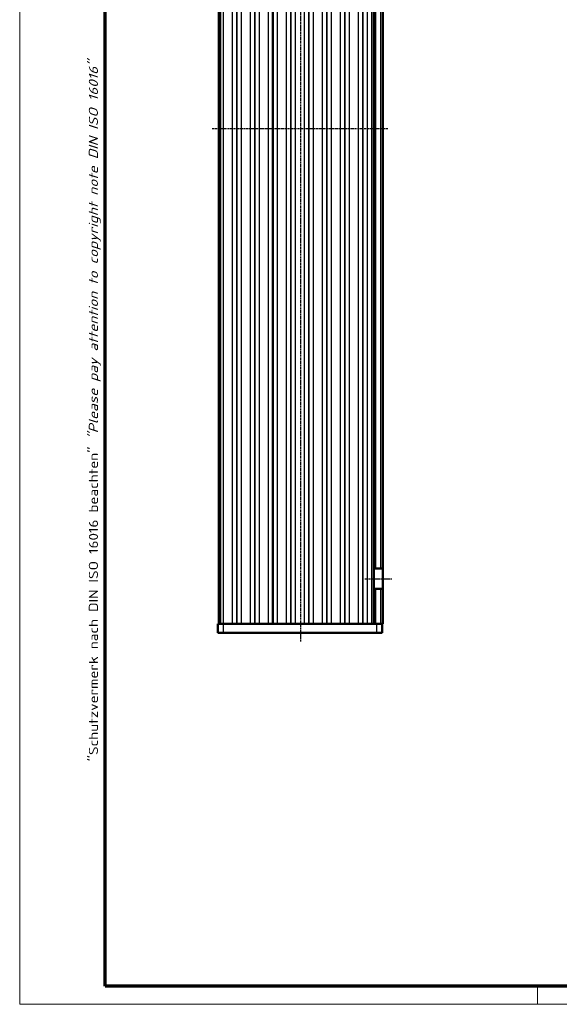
# Model space of a CAD drawing. Header units: millimetres. Extents: x 1 to 593, y 1 to 419.
# Tile 1 of 6: x 1 to 121, y 1 to 220. Entities that reach past the tile are written whole.
import ezdxf

# ---------------------------------------------------------------- set-up
doc = ezdxf.new("R2010")
doc.units = ezdxf.units.MM
doc.linetypes.add('CHAIN', pattern=[0.3543, 0.2362, -0.0295, 0.0591, -0.0295])
doc.linetypes.add('DASH_DOT', pattern=[0.37, 0.24, -0.06, 0.01, -0.06])
doc.layers.get('0').update_dxf_attribs({"lineweight": 25})
for name, color, linetype, lineweight in [('Mittellinie (ISO)', 1, 'DASH_DOT', 25), ('Rahmen (ISO)', 7, 'Continuous', 70), ('Sichtbar (ISO)', 7, 'Continuous', 50), ('Sichtbar schmal (ISO)', 1, 'Continuous', 25)]:
    doc.layers.add(name, color=color, linetype=linetype, lineweight=lineweight)
doc.styles.add('Notiztext (DIN)', font='isocpeur.ttf', dxfattribs={"width": 1.1})

# ---------------------------------------------------------------- blocks, each defined once
blk = doc.blocks.new('Ränder Bopla-A2-Rahmen')
at = {"layer": 'Rahmen (ISO)', "color": 1, "lineweight": 18}
for p, q in [((1, 419), (1, 1)), ((116, 5), (116, 1)), ((1, 1), (593, 1))]:
    blk.add_line(p, q, dxfattribs=at)
at = {"layer": 'Rahmen (ISO)', "color": 91, "lineweight": 70}
for p, q in [((20, 5), (20, 415)), ((589, 5), (20, 5))]:
    blk.add_line(p, q, dxfattribs=at)
at = {"layer": 'Rahmen (ISO)', "color": 1, "insert": (19, 55), "char_height": 2.03, "width": 162.684, "attachment_point": 7, "rotation": 90, "style": 'Notiztext (DIN)'}
blk.add_mtext('\\fISOCPEUR|b0|i0;\\W1.20;\\H2.0300;"Schutzvermerk nach DIN ISO 16016 beachten" \\fISOCPEUR|b0|i1;\\W1.20;\\H2.0300;"Please pay attention to copyright note DIN ISO 16016"', dxfattribs=at)

msp = doc.modelspace()

# ---------------------------------------------------------------- linework, layer by layer
at = {"layer": 'Mittellinie (ISO)', "linetype": 'CHAIN'}
for p, q in [((63.4560976, 81.6570361), (63.4560976, 308.7178838)), ((82.7560976, 195.5719761), (43.7560976, 195.5719761)), ((77.6560976, 95.5719761), (83.6560976, 95.5719761))]:
    msp.add_line(p, q, dxfattribs=at)
at = {"layer": 'Sichtbar (ISO)'}
for p, q in [((45.2560976, 305.5719761), (45.2560976, 85.5719761)), ((45.5664424, 85.5719761), (45.5664424, 305.5719761)), ((57.2560976, 85.5719761), (57.2560976, 305.5719761)), ((57.2560976, 305.5719761), (57.2560976, 85.5719761)), ((79.6560976, 293.3219761), (79.6560976, 97.8219761)), ((81.6560976, 97.8219761), (81.6560976, 293.3219761)), ((79.6560976, 93.3219761), (79.6560976, 97.8219761)), ((80.1560976, 97.8219761), (79.6560976, 97.8219761)), ((80.1560976, 97.8219761), (81.1560976, 97.8219761)), ((81.6560976, 97.8219761), (81.1560976, 97.8219761)), ((81.6560976, 97.8219761), (81.6560976, 93.3219761)), ((79.6560976, 93.3219761), (80.1560976, 93.3219761)), ((79.6560976, 93.3219761), (79.6560976, 85.5719761)), ((81.1560976, 93.3219761), (80.1560976, 93.3219761)), ((81.1560976, 93.3219761), (81.6560976, 93.3219761)), ((81.6560976, 85.5719761), (81.6560976, 93.3219761)), ((45.0060976, 85.5719761), (46.2560976, 85.5719761)), ((45.0060976, 85.5719761), (45.0060976, 83.5719761)), ((79.5891103, 85.5719761), (46.2560976, 85.5719761)), ((79.5891103, 85.5719761), (79.6560976, 85.5719761)), ((80.1560976, 85.5719761), (79.6560976, 85.5719761)), ((81.1560976, 85.5719761), (80.1560976, 85.5719761)), ((81.6560976, 85.5719761), (81.1560976, 85.5719761)), ((81.5060976, 83.5719761), (81.5060976, 85.5719761)), ((46.2560976, 83.5719761), (45.0060976, 83.5719761)), ((46.2560976, 83.5719761), (80.2560976, 83.5719761)), ((81.5060976, 83.5719761), (80.2560976, 83.5719761))]:
    msp.add_line(p, q, dxfattribs=at)
at = {"layer": 'Sichtbar schmal (ISO)'}
for p, q in [((46.2203359, 305.5719761), (46.2203359, 85.5719761)), ((46.294614, 85.5719761), (46.294614, 305.5719761)), ((48.2175811, 305.5719761), (48.2175811, 85.5719761)), ((48.2918592, 85.5719761), (48.2918592, 305.5719761)), ((49.1818194, 305.5719761), (49.1818194, 85.5719761)), ((49.3303757, 85.5719761), (49.3303757, 305.5719761)), ((50.2203359, 305.5719761), (50.2203359, 85.5719761)), ((50.294614, 85.5719761), (50.294614, 305.5719761)), ((52.2175811, 305.5719761), (52.2175811, 85.5719761)), ((52.2918592, 85.5719761), (52.2918592, 305.5719761)), ((53.1818194, 305.5719761), (53.1818194, 85.5719761)), ((53.3303757, 85.5719761), (53.3303757, 305.5719761)), ((54.2203359, 305.5719761), (54.2203359, 85.5719761)), ((54.294614, 85.5719761), (54.294614, 305.5719761)), ((56.2175811, 305.5719761), (56.2175811, 85.5719761)), ((56.2918592, 85.5719761), (56.2918592, 305.5719761)), ((57.1303757, 305.5719761), (57.1303757, 85.5719761)), ((57.3818194, 85.5719761), (57.3818194, 305.5719761)), ((58.2203359, 305.5719761), (58.2203359, 85.5719761)), ((58.294614, 85.5719761), (58.294614, 305.5719761)), ((60.2175811, 305.5719761), (60.2175811, 85.5719761)), ((60.2918592, 85.5719761), (60.2918592, 305.5719761)), ((61.1818194, 305.5719761), (61.1818194, 85.5719761)), ((61.3303757, 85.5719761), (61.3303757, 305.5719761)), ((62.2203359, 305.5719761), (62.2203359, 85.5719761)), ((62.294614, 85.5719761), (62.294614, 305.5719761)), ((64.2175811, 305.5719761), (64.2175811, 85.5719761)), ((64.2918592, 85.5719761), (64.2918592, 305.5719761)), ((65.1818194, 305.5719761), (65.1818194, 85.5719761)), ((65.3303757, 85.5719761), (65.3303757, 305.5719761)), ((66.2203359, 305.5719761), (66.2203359, 85.5719761)), ((66.294614, 85.5719761), (66.294614, 305.5719761)), ((68.2175811, 305.5719761), (68.2175811, 85.5719761)), ((68.2918592, 85.5719761), (68.2918592, 305.5719761)), ((69.1818194, 305.5719761), (69.1818194, 85.5719761)), ((69.3303757, 85.5719761), (69.3303757, 305.5719761)), ((70.2203359, 305.5719761), (70.2203359, 85.5719761)), ((70.294614, 85.5719761), (70.294614, 305.5719761)), ((72.2175811, 305.5719761), (72.2175811, 85.5719761)), ((72.2918592, 85.5719761), (72.2918592, 305.5719761)), ((73.1818194, 305.5719761), (73.1818194, 85.5719761)), ((73.3303757, 85.5719761), (73.3303757, 305.5719761)), ((74.2203359, 305.5719761), (74.2203359, 85.5719761)), ((74.294614, 85.5719761), (74.294614, 305.5719761)), ((76.2175811, 305.5719761), (76.2175811, 85.5719761)), ((76.2918592, 85.5719761), (76.2918592, 305.5719761)), ((77.1818194, 305.5719761), (77.1818194, 85.5719761)), ((77.3303757, 85.5719761), (77.3303757, 305.5719761)), ((78.2203359, 305.5719761), (78.2203359, 85.5719761)), ((78.294614, 85.5719761), (78.294614, 305.5719761)), ((79.1560976, 305.5719761), (79.1560976, 85.5719761)), ((80.1560976, 97.8219761), (80.1560976, 293.3219761)), ((81.1560976, 293.3219761), (81.1560976, 97.8219761)), ((80.1560976, 85.5719761), (80.1560976, 93.3219761)), ((81.1560976, 93.3219761), (81.1560976, 85.5719761)), ((46.2560976, 83.5719761), (46.2560976, 85.5719761)), ((80.2560976, 85.5719761), (80.2560976, 83.5719761))]:
    msp.add_line(p, q, dxfattribs=at)

# ---------------------------------------------------------------- block references
msp.add_blockref('Ränder Bopla-A2-Rahmen', (0, 0))

doc.saveas('drawing.dxf')
